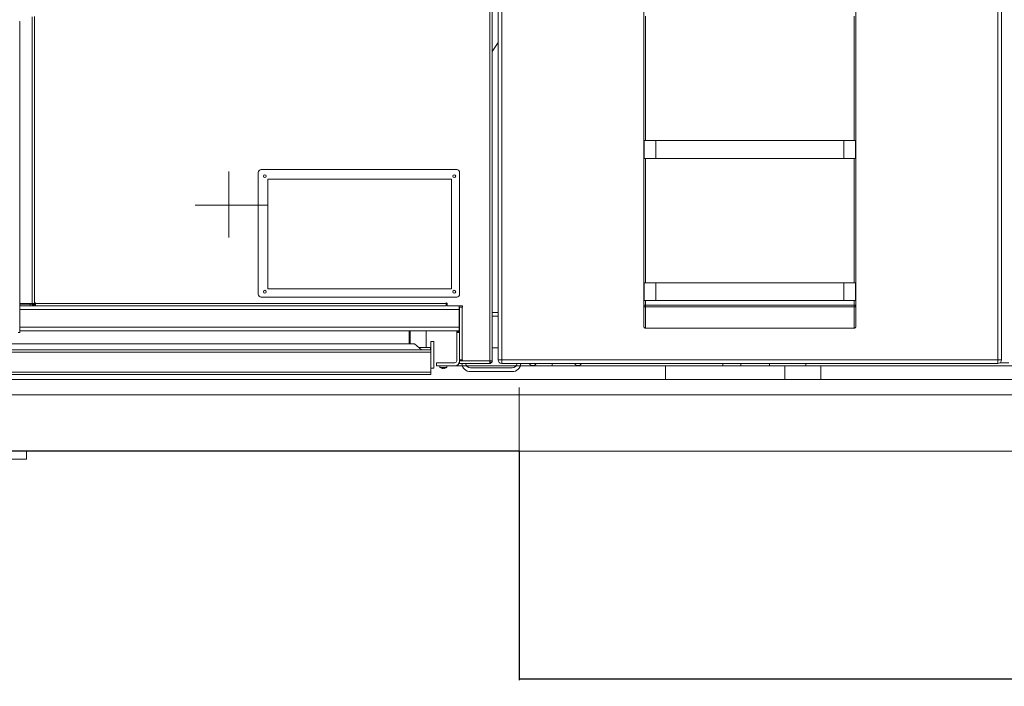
# Model space of a CAD drawing. Extents: x 0 to 59450, y 0 to 42050.
# Tile 210 of 256: x 35107 to 36769, y 29546 to 30672. Entities that reach past the tile are written whole.
import ezdxf

# ---------------------------------------------------------------- set-up
doc = ezdxf.new("R2010")
doc.units = 0
doc.header["$LTSCALE"] = 20
doc.header["$MEASUREMENT"] = 0
doc.layers.get('0').update_dxf_attribs({"linetype": 'CONTINUOUS'})
doc.layers.get('Defpoints').update_dxf_attribs({"linetype": 'CONTINUOUS'})
doc.dimstyles.new('DXF001', dxfattribs={"dimtxt": 3.1, "dimasz": 2, "dimexe": 2, "dimexo": 0.8, "dimgap": 0.09, "dimtad": 1, "dimdsep": 46, "dimtxsty": 'STANDARD', "dimcen": 0.09, "dimazin": 2, "dimtfac": 0.645161, "dimtdec": 4, "dimtmove": 0, "dimatfit": 3, "dimfxl": 1, "dimtvp": 0.66129, "dimtolj": 1, "dimtzin": 0, "dimarcsym": 0})

# ---------------------------------------------------------------- blocks, each defined once
blk = doc.blocks.new('_OPEN')
at = {"color": 0, "linetype": 'ByBlock', "lineweight": -2}
for p, q in [((-1, 0.166667), (0, 0)), ((0, 0), (-1, -0.166667)), ((0, 0), (-1, 0))]:
    blk.add_line(p, q, dxfattribs=at)
blk = doc.blocks.new('*D33')
at = {"color": 0, "linetype": 'Continuous', "lineweight": -2}
for p, q in [((37585.2, 30640.4), (37585.2, 29556.8)), ((35950.2, 29942.7), (35950.2, 29556.8)), ((35952.2, 29558.8), (37583.2, 29558.8))]:
    blk.add_line(p, q, dxfattribs=at)
at = {"layer": 'Defpoints', "color": 0, "linetype": 'Continuous'}
for p in [(37585.2, 30641.2), (35950.2, 29943.5), (37585.2, 29558.8)]:
    blk.add_point(p, dxfattribs=at)
at = {"color": 0, "linetype": 'Continuous', "lineweight": -2, "xscale": 2, "yscale": 2, "zscale": 2, "rotation": 180}
blk.add_blockref('_OPEN', (35950.2, 29558.8), dxfattribs=at)
at = {"color": 0, "linetype": 'Continuous', "lineweight": -2, "xscale": 2, "yscale": 2, "zscale": 2}
blk.add_blockref('_OPEN', (37585.2, 29558.8), dxfattribs=at)
at = {"color": 0, "linetype": 'Continuous', "lineweight": 13, "insert": (36942.2, 29598.9), "char_height": 80, "attachment_point": 5}
blk.add_mtext('\\A1;\\A1;1635', dxfattribs=at)
blk = doc.blocks.new('*D34')
at = {"color": 0, "linetype": 'Continuous', "lineweight": -2}
for p, q in [((37703.9, 31923.5), (32998.9, 31923.5)), ((33000.9, 29945.5), (33000.9, 31921.5)), ((35949.4, 29943.5), (32998.9, 29943.5))]:
    blk.add_line(p, q, dxfattribs=at)
at = {"layer": 'Defpoints', "color": 0, "linetype": 'Continuous'}
for p in [(33000.9, 31923.5), (37704.7, 31923.5), (35950.2, 29943.5)]:
    blk.add_point(p, dxfattribs=at)
at = {"color": 0, "linetype": 'Continuous', "lineweight": -2, "xscale": 2, "yscale": 2, "zscale": 2}
for p, rotation in [((33000.9, 31923.5), 90), ((33000.9, 29943.5), 270)]:
    blk.add_blockref('_OPEN', p, dxfattribs=dict(at, rotation=rotation))
at = {"color": 0, "linetype": 'Continuous', "lineweight": 13, "insert": (32960.8, 31107.4), "char_height": 80, "attachment_point": 5, "rotation": 90}
blk.add_mtext('\\A1;\\A1;1980', dxfattribs=at)

msp = doc.modelspace()

# ---------------------------------------------------------------- linework, layer by layer
at = {"color": 3, "linetype": 'Continuous', "lineweight": 13}
for p, q in [((35900.741, 30926.975), (35900.741, 30095.504)), ((35904.741, 30095.504), (35904.741, 30927.578)), ((36758.741, 30097.453), (36758.741, 30941.453)), ((36764.741, 30941.453), (36764.741, 30097.453)), ((35914.741, 30097.453), (35914.741, 30874.968)), ((35920.741, 30874.968), (35920.741, 30097.453)), ((36160.741, 30153.824), (36160.741, 30864.453)), ((36518.741, 30864.453), (36518.741, 30153.824)), ((35131.741, 30192.504), (35131.741, 30677.112)), ((36163.741, 30677.453), (36163.741, 30467.453)), ((36515.741, 30467.453), (36515.741, 30677.453)), ((35107.24, 30668.724), (35106.362, 30668.724)), ((35107.24, 30143.504), (35107.24, 30668.724)), ((35127.741, 30190.504), (35127.741, 30676.462)), ((35904.741, 30617.901), (35914.741, 30633.299)), ((36161.241, 30467.453), (36181.241, 30467.453)), ((36161.241, 30437.453), (36161.241, 30467.453)), ((36181.241, 30467.453), (36498.241, 30467.453)), ((36181.241, 30437.453), (36181.241, 30467.453)), ((36498.241, 30467.453), (36518.241, 30467.453)), ((36498.241, 30437.453), (36498.241, 30467.453)), ((36518.241, 30437.453), (36518.241, 30467.453)), ((36181.241, 30437.453), (36161.241, 30437.453)), ((36163.741, 30437.453), (36163.741, 30227.453)), ((36498.241, 30437.453), (36181.241, 30437.453)), ((36518.241, 30437.453), (36498.241, 30437.453)), ((36515.741, 30227.453), (36515.741, 30437.453)), ((35460.24, 30415.334), (35460.24, 30303.831)), ((35509.741, 30413.504), (35509.741, 30208.504)), ((35844.741, 30418.504), (35514.741, 30418.504)), ((35849.741, 30208.504), (35849.741, 30413.504)), ((35525.741, 30402.504), (35525.741, 30217.504)), ((35835.741, 30402.504), (35525.741, 30402.504)), ((35835.741, 30217.504), (35835.741, 30402.504)), ((35403.198, 30358.504), (35525.741, 30358.504)), ((35525.741, 30217.504), (35835.741, 30217.504)), ((36161.241, 30227.453), (36181.241, 30227.453)), ((36161.241, 30197.453), (36161.241, 30227.453)), ((36181.241, 30227.453), (36498.241, 30227.453)), ((36181.241, 30197.453), (36181.241, 30227.453)), ((36498.241, 30227.453), (36518.241, 30227.453)), ((36498.241, 30197.453), (36498.241, 30227.453)), ((36518.241, 30197.453), (36518.241, 30227.453)), ((35514.741, 30203.504), (35844.741, 30203.504)), ((36181.241, 30197.453), (36161.241, 30197.453)), ((36163.741, 30197.453), (36163.741, 30189.618)), ((36498.241, 30197.453), (36181.241, 30197.453)), ((36518.241, 30197.453), (36498.241, 30197.453)), ((36515.741, 30189.618), (36515.741, 30197.453)), ((35107.24, 30192.504), (35133.741, 30192.504)), ((35107.24, 30191.504), (35133.741, 30191.504)), ((35133.741, 30188.504), (35107.24, 30188.504)), ((35107.24, 30182.504), (35135.646, 30182.504)), ((35124.741, 30191.505), (35124.741, 30188.504)), ((35127.741, 30190.504), (35131.741, 30190.504)), ((35131.741, 30190.504), (35131.741, 30192.504)), ((35133.741, 30192.504), (35133.741, 30188.504)), ((35826.741, 30192.504), (35133.741, 30192.504)), ((35133.741, 30188.504), (35826.741, 30188.504)), ((35135.646, 30182.504), (35804.941, 30182.504)), ((35848.941, 30182.504), (35804.941, 30182.504)), ((35826.741, 30188.504), (35826.741, 30192.504)), ((35828.741, 30192.504), (35828.741, 30188.504)), ((35853.741, 30188.504), (35828.741, 30188.504)), ((35848.941, 30187.7), (35848.941, 30188.504)), ((35848.941, 30187.7), (35848.941, 30185.504)), ((35848.941, 30185.504), (35848.941, 30182.504)), ((35848.941, 30182.504), (35848.941, 30152.504)), ((35849.741, 30180.504), (35848.941, 30180.504)), ((35853.741, 30186.504), (35849.741, 30186.504)), ((35849.741, 30186.504), (35849.741, 30143.504)), ((35853.741, 30097.504), (35853.741, 30186.504)), ((36160.741, 30189.618), (36163.741, 30189.618)), ((36163.741, 30186.663), (36163.598, 30186.666)), ((36163.741, 30189.618), (36515.741, 30189.618)), ((36163.741, 30189.618), (36163.741, 30186.663)), ((36163.741, 30150.777), (36163.741, 30186.663)), ((36163.741, 30186.663), (36515.741, 30186.663)), ((36515.741, 30186.663), (36515.741, 30189.618)), ((36515.741, 30189.618), (36518.741, 30189.618)), ((36515.741, 30186.663), (36515.741, 30150.777)), ((36518.742, 30189.619), (36518.738, 30189.478)), ((35914.741, 30177.504), (35904.741, 30177.504)), ((35904.741, 30171.204), (35914.741, 30171.204)), ((35107.24, 30152.504), (35135.646, 30152.504)), ((35107.24, 30146.504), (35135.646, 30146.504)), ((35135.646, 30152.504), (35848.941, 30152.504)), ((35826.941, 30146.504), (35135.646, 30146.504)), ((35764.535, 30146.504), (35764.535, 30124.504)), ((35766.241, 30124.503), (35766.241, 30146.504)), ((35793.241, 30146.504), (35793.241, 30118.004)), ((35848.941, 30146.504), (35826.941, 30146.504)), ((35844.741, 30146.504), (35844.741, 30145.004)), ((35844.741, 30143.504), (35844.741, 30145.004)), ((35844.741, 30145.004), (35849.741, 30145.004)), ((35848.941, 30152.504), (35848.941, 30149.504)), ((35848.941, 30149.504), (35848.941, 30146.504)), ((36163.741, 30150.778), (36163.672, 30150.779)), ((36515.741, 30150.777), (36163.741, 30150.777)), ((36518.742, 30153.823), (36518.741, 30153.754)), ((35104.24, 30143.504), (35107.24, 30143.504)), ((35806.241, 30128.504), (35801.241, 30128.504)), ((35801.241, 30128.504), (35801.241, 30123.504)), ((35806.241, 30123.504), (35806.241, 30128.504)), ((35844.741, 30143.504), (35844.741, 30095.504)), ((35844.741, 30143.504), (35849.741, 30143.504)), ((35849.741, 30143.504), (35849.741, 30095.504)), ((35801.241, 30114.504), (34220.241, 30114.504)), ((35773.323, 30124.504), (34242.158, 30124.504)), ((35773.323, 30124.504), (35785.241, 30114.504)), ((35777.688, 30120.856), (35777.687, 30120.854)), ((35777.7, 30120.899), (35777.7, 30120.898)), ((35800.241, 30118.004), (35781.069, 30118.004)), ((35800.241, 30118.004), (35800.241, 30114.504)), ((35801.241, 30123.504), (35801.241, 30088.504)), ((35806.241, 30088.504), (35806.241, 30123.504)), ((35904.739, 30117.504), (35914.741, 30117.504)), ((34220.241, 30110.504), (35801.241, 30110.504)), ((35849.741, 30097.504), (35853.741, 30097.504)), ((35849.741, 30095.504), (35849.741, 30091.504)), ((35853.741, 30095.504), (35849.741, 30095.504)), ((35900.741, 30095.504), (35853.741, 30095.504)), ((35900.741, 30095.504), (35904.741, 30095.504)), ((35900.741, 30091.504), (35900.741, 30095.504)), ((35904.741, 30093.504), (35904.741, 30095.504)), ((35914.741, 30097.453), (35920.741, 30097.453)), ((35920.741, 30097.453), (36758.741, 30097.453)), ((35920.741, 30097.453), (35920.741, 30091.453)), ((36758.741, 30097.453), (36764.741, 30097.453)), ((36758.741, 30091.453), (36758.741, 30097.453)), ((35801.241, 30076.504), (35801.241, 30088.504)), ((35801.241, 30083.504), (35806.241, 30083.504)), ((35806.241, 30083.504), (35806.241, 30088.504)), ((35810.741, 30087.504), (35810.741, 30092.504)), ((35841.741, 30092.504), (35810.741, 30092.504)), ((35841.741, 30087.504), (35810.741, 30087.504)), ((35816.241, 30087.504), (35816.516, 30084.356)), ((35816.516, 30084.357), (35827.965, 30084.357)), ((35819.065, 30083.354), (35819.055, 30083.334)), ((35821.531, 30082.946), (35821.531, 30083.354)), ((35822.951, 30083.354), (35822.903, 30083.352)), ((35822.951, 30082.946), (35822.951, 30083.354)), ((35825.426, 30083.334), (35825.416, 30083.354)), ((35825.426, 30083.334), (35825.416, 30083.354)), ((35828.241, 30087.504), (35827.965, 30084.356)), ((35841.741, 30087.504), (35854.098, 30087.504)), ((35849.741, 30091.504), (35900.741, 30091.504)), ((35854.098, 30087.504), (35854.195, 30087.504)), ((35854.195, 30087.504), (35952.287, 30087.504)), ((35938.241, 30083.804), (35868.241, 30083.804)), ((35902.741, 30093.504), (35900.741, 30093.504)), ((35902.741, 30093.504), (35904.741, 30093.504)), ((36758.741, 30091.453), (35920.741, 30091.453)), ((35952.287, 30087.504), (35952.383, 30087.504)), ((35952.383, 30087.504), (36197.198, 30087.504)), ((35967.266, 30091.453), (35967.342, 30091.311)), ((35970.741, 30088.104), (35973.241, 30088.104)), ((35973.241, 30088.104), (35975.741, 30088.104)), ((35975.742, 30088.104), (35975.887, 30088.174)), ((36005.741, 30091.453), (36005.741, 30087.504)), ((36043.777, 30091.454), (36043.852, 30091.312)), ((36047.241, 30088.104), (36049.742, 30088.104)), ((36049.742, 30088.104), (36052.241, 30088.104)), ((36052.24, 30088.104), (36052.385, 30088.174)), ((36197.198, 30087.504), (36398.732, 30087.504)), ((36197.198, 30087.504), (36197.198, 30064.504)), ((36294.436, 30087.504), (36294.436, 30091.453)), ((36324.501, 30091.453), (36324.501, 30087.504)), ((36372.79, 30091.453), (36372.79, 30087.504)), ((36398.732, 30087.504), (36459.429, 30087.504)), ((36398.732, 30087.504), (36398.732, 30064.504)), ((36434.436, 30091.453), (36434.436, 30087.504)), ((36459.429, 30087.504), (36824.587, 30087.504)), ((36459.429, 30064.504), (36459.429, 30087.504)), ((36776.922, 30092.504), (36762.132, 30092.504)), ((34220.241, 30076.504), (35801.241, 30076.504)), ((34220.241, 30072.504), (35801.241, 30072.504)), ((35385.241, 30064.504), (35071.352, 30064.504)), ((35481.538, 30064.504), (35385.241, 30064.504)), ((35510.275, 30064.504), (35481.538, 30064.504)), ((36197.198, 30064.504), (35510.275, 30064.504)), ((35801.241, 30072.504), (35801.241, 30076.504)), ((35868.241, 30077.504), (35938.241, 30077.504)), ((36228.057, 30064.504), (36197.198, 30064.504)), ((36354.761, 30064.504), (36228.057, 30064.504)), ((36398.732, 30064.504), (36354.761, 30064.504)), ((36459.429, 30064.504), (36398.732, 30064.504)), ((36824.587, 30064.504), (36459.429, 30064.504)), ((35950.24, 30050.504), (35950.24, 29908.503)), ((35950.241, 30038.504), (35051.808, 30038.504)), ((35950.24, 29908.503), (35950.24, 30038.504)), ((36971.741, 30038.504), (35950.241, 30038.504)), ((35950.241, 29943.504), (34928.741, 29943.504)), ((35108.716, 29930.004), (35087.943, 29930.004)), ((35118.514, 29930.004), (35108.716, 29930.004)), ((35118.514, 29930.004), (35118.514, 29943.503)), ((36971.741, 29943.504), (35950.241, 29943.504))]:
    msp.add_line(p, q, dxfattribs=at)
for centre, radius, start, end in [((35514.741, 30413.504), 5, 90, 180), ((35844.741, 30413.504), 5, 0, 90), ((35520.741, 30407.504), 2.4, 0, 270), ((35520.741, 30407.504), 2.4, 270, 360), ((35840.741, 30407.504), 2.4, 0, 270), ((35840.741, 30407.504), 2.4, 270, 360), ((35520.741, 30212.504), 2.4, 0, 270), ((35520.741, 30212.504), 2.4, 270, 360), ((35840.741, 30212.504), 2.4, 0, 270), ((35840.741, 30212.504), 2.4, 270, 360), ((35514.741, 30208.504), 5, 180, 270), ((35844.741, 30208.504), 5, 270, 360), ((35132.741, 30192.504), 1, 0, 180), ((35827.741, 30192.504), 1, 0, 180), ((35841.741, 30180.504), 8, 0, 25.841933), ((35853.741, 30187.504), 1, 270, 450), ((36166.523, 30189.929), 5.791, 183.069552, 186.294204), ((36163.055, 30189.448), 2.293, 183.845922, 190.132808), ((36163.324, 30189.489), 2.565, 189.967453, 193.722081), ((36166.787, 30190.68), 6.221, 196.822104, 198.072273), ((36163.737, 30189.676), 3.01, 197.915639, 200.782948), ((36163.313, 30189.457), 2.537, 199.552905, 203.19122), ((36163.638, 30189.602), 2.892, 203.281867, 206.443937), ((36163.819, 30189.711), 3.103, 206.756992, 209.693208), ((36163.693, 30189.641), 2.959, 209.732887, 212.853191), ((36163.663, 30189.61), 2.917, 212.658178, 215.85475), ((36163.701, 30189.646), 2.969, 215.987533, 219.141098), ((36163.728, 30189.663), 3, 219.081073, 222.212486), ((36163.722, 30189.665), 2.997, 222.319775, 225.460692), ((36163.729, 30189.667), 3.004, 225.377145, 228.515006), ((36163.736, 30189.685), 3.022, 228.649308, 231.766328), ((36163.744, 30189.691), 3.031, 231.705986, 234.805791), ((36163.748, 30189.707), 3.047, 234.919241, 237.992354), ((36163.752, 30189.711), 3.052, 237.981434, 241.033874), ((36163.754, 30189.725), 3.066, 241.117151, 244.133074), ((36163.757, 30189.731), 3.072, 244.133294, 247.120896), ((36163.758, 30189.751), 3.091, 247.259995, 250.197816), ((36163.758, 30189.745), 3.085, 250.143543, 253.055883), ((36163.751, 30189.747), 3.086, 253.206675, 256.081856), ((36163.756, 30189.765), 3.104, 256.0736, 258.893198), ((36163.764, 30189.85), 3.189, 259.047931, 261.752055), ((36163.751, 30189.751), 3.089, 261.718837, 264.463368), ((36163.73, 30189.543), 2.88, 264.488908, 267.3792), ((36515.425, 30192.705), 6.05, 272.99457, 276.127026), ((36515.914, 30189.074), 2.391, 273.762933, 279.879799), ((36515.876, 30189.346), 2.665, 279.683016, 283.345867), ((36514.675, 30192.939), 6.447, 286.360391, 287.581371), ((36515.689, 30189.766), 3.115, 287.425105, 290.229166), ((36515.915, 30189.315), 2.615, 289.011353, 292.578543), ((36515.773, 30189.642), 2.972, 292.689592, 295.798307), ((36515.671, 30189.818), 3.174, 296.076659, 298.971114), ((36515.746, 30189.676), 3.014, 299.021792, 302.106258), ((36515.784, 30189.635), 2.959, 301.901205, 305.071133), ((36515.759, 30189.663), 2.997, 305.154638, 308.291799), ((36515.751, 30189.677), 3.012, 308.251757, 311.377246), ((36515.759, 30189.662), 2.996, 311.455935, 314.60099), ((36515.766, 30189.658), 2.988, 314.557675, 317.710192), ((36515.761, 30189.659), 2.992, 317.756, 320.897433), ((36515.766, 30189.655), 2.986, 320.896501, 324.030488), ((36515.761, 30189.652), 2.988, 324.12599, 327.241986), ((36515.769, 30189.651), 2.981, 327.180033, 330.283837), ((36515.765, 30189.647), 2.983, 330.392441, 333.466797), ((36515.77, 30189.644), 2.976, 333.47641, 336.5291), ((36515.758, 30189.643), 2.987, 336.626805, 339.634652), ((36515.772, 30189.64), 2.973, 339.603772, 342.59091), ((36515.776, 30189.633), 2.967, 342.696344, 345.649645), ((36515.765, 30189.635), 2.978, 345.666673, 348.566379), ((36515.69, 30189.642), 3.053, 348.70778, 351.491103), ((36515.784, 30189.628), 2.958, 351.500652, 354.327242), ((36515.988, 30189.609), 2.754, 354.302891, 357.280522), ((36167.175, 30153.982), 6.437, 181.421142, 182.799133), ((36163.137, 30153.739), 2.392, 181.693119, 184.521189), ((36163.42, 30153.753), 2.675, 184.354681, 185.993498), ((36169.389, 30154.629), 8.706, 187.621201, 188.013124), ((36163.987, 30153.857), 3.25, 187.8222, 188.980621), ((36163.369, 30153.735), 2.62, 188.455524, 189.984023), ((36163.797, 30153.816), 3.056, 190.077387, 191.357771), ((36164.054, 30153.873), 3.319, 191.449411, 192.609046), ((36163.852, 30153.83), 3.113, 192.653278, 193.895804), ((36163.777, 30153.811), 3.035, 193.888713, 195.168072), ((36163.83, 30153.82), 3.089, 195.073773, 196.328209), ((36163.85, 30153.831), 3.111, 196.418141, 197.662626), ((36163.827, 30153.824), 3.087, 197.674177, 198.927356), ((36163.821, 30153.821), 3.08, 198.905401, 200.162755), ((36163.819, 30153.822), 3.078, 200.195984, 201.452505), ((36163.819, 30153.822), 3.079, 201.45628, 202.713507), ((36163.815, 30153.816), 3.073, 202.635269, 203.895468), ((36163.808, 30153.822), 3.069, 204.037778, 205.299287), ((36163.813, 30153.819), 3.072, 205.21457, 206.476586), ((36163.814, 30153.818), 3.072, 206.464987, 207.726118), ((36163.821, 30153.824), 3.082, 207.751177, 209.010731), ((36163.823, 30153.824), 3.084, 208.999995, 210.259033), ((36163.82, 30153.829), 3.083, 210.362866, 211.622639), ((36163.821, 30153.824), 3.081, 211.536103, 212.797103), ((36163.816, 30153.823), 3.077, 212.824157, 214.087496), ((36163.808, 30153.822), 3.069, 214.158242, 215.424404), ((36163.803, 30153.815), 3.061, 215.373568, 216.643938), ((36163.799, 30153.808), 3.054, 216.586799, 217.861384), ((36163.781, 30153.801), 3.035, 217.95384, 219.233819), ((36163.777, 30153.792), 3.027, 219.162414, 220.448728), ((36163.756, 30153.78), 3.003, 220.530369, 221.825604), ((36163.75, 30153.772), 2.993, 221.782909, 223.082431), ((36163.751, 30153.769), 2.992, 223.037068, 224.337335), ((36163.755, 30153.774), 2.998, 224.351281, 225.648719), ((36163.762, 30153.791), 3.015, 225.786932, 227.077261), ((36163.774, 30153.793), 3.025, 226.924522, 228.210138), ((36163.773, 30153.803), 3.032, 228.363751, 229.645786), ((36163.784, 30153.809), 3.043, 229.554704, 230.834154), ((36163.781, 30153.811), 3.043, 230.886348, 232.163429), ((36163.783, 30153.816), 3.048, 232.205172, 233.481067), ((36163.784, 30153.813), 3.046, 233.421905, 234.697292), ((36163.785, 30153.813), 3.047, 234.688318, 235.964101), ((36163.777, 30153.814), 3.043, 236.093294, 237.370174), ((36163.778, 30153.804), 3.035, 237.265496, 238.544464), ((36163.773, 30153.798), 3.028, 238.554633, 239.836888), ((36163.766, 30153.79), 3.017, 239.875252, 241.160149), ((36163.765, 30153.789), 3.016, 241.164702, 242.451489), ((36163.762, 30153.781), 3.007, 242.449761, 243.738053), ((36163.759, 30153.78), 3.006, 243.775473, 245.06472), ((36163.761, 30153.776), 3.002, 244.987883, 246.278473), ((36163.755, 30153.771), 2.995, 246.355565, 247.648078), ((36163.754, 30153.763), 2.988, 247.614425, 248.908854), ((36163.753, 30153.76), 2.985, 248.904742, 250.20155), ((36163.753, 30153.759), 2.984, 250.192321, 251.491401), ((36163.744, 30153.749), 2.971, 251.584924, 252.886938), ((36163.75, 30153.75), 2.974, 252.786218, 254.090871), ((36163.743, 30153.737), 2.959, 254.157792, 255.465857), ((36163.741, 30153.735), 2.957, 255.493088, 256.804074), ((36163.744, 30153.729), 2.952, 256.722061, 258.036831), ((36163.739, 30153.725), 2.947, 258.113949, 259.431924), ((36163.739, 30153.721), 2.943, 259.41883, 260.741144), ((36163.74, 30153.712), 2.934, 260.693829, 262.01923), ((36163.737, 30153.712), 2.934, 262.074703, 263.403721), ((36163.734, 30153.703), 2.925, 263.430073, 264.763419), ((36163.736, 30153.696), 2.918, 264.711896, 266.053323), ((36163.736, 30153.698), 2.92, 266.056929, 267.39731), ((36163.733, 30153.727), 2.949, 267.492933, 268.822644), ((36515.596, 30156.832), 6.056, 271.374129, 272.840702), ((36515.829, 30153.033), 2.25, 271.696392, 274.706295), ((36515.815, 30153.309), 2.526, 274.529743, 276.265754), ((36514.936, 30159.101), 8.383, 277.913153, 278.319813), ((36515.702, 30153.861), 3.087, 278.322103, 279.541539), ((36515.832, 30153.279), 2.492, 278.819393, 280.428271), ((36515.753, 30153.696), 2.916, 280.47451, 281.816259), ((36515.682, 30153.948), 3.178, 282.126988, 283.337832), ((36515.732, 30153.762), 2.985, 283.244551, 284.539605), ((36515.752, 30153.697), 2.917, 284.478506, 285.809224), ((36515.729, 30153.758), 2.982, 285.91103, 287.211882), ((36515.727, 30153.781), 3.005, 287.120436, 288.407702), ((36515.724, 30153.768), 2.994, 288.539494, 289.832454), ((36515.726, 30153.766), 2.991, 289.799684, 291.094023), ((36515.724, 30153.777), 3.002, 291.061874, 292.352058), ((36515.722, 30153.776), 3.002, 292.387336, 293.67537), ((36515.717, 30153.781), 3.008, 293.72286, 295.010783), ((36515.72, 30153.786), 3.011, 294.936495, 296.223311), ((36515.716, 30153.788), 3.015, 296.263654, 297.548533), ((36515.711, 30153.798), 3.027, 297.550792, 298.833018), ((36515.708, 30153.802), 3.031, 298.842814, 300.121785), ((36515.701, 30153.809), 3.041, 300.165791, 301.442688), ((36515.699, 30153.811), 3.043, 301.457123, 302.732917), ((36515.702, 30153.816), 3.047, 302.630568, 303.905964), ((36515.696, 30153.813), 3.047, 304.035837, 305.311744), ((36515.699, 30153.809), 3.042, 305.301854, 306.57895), ((36515.703, 30153.809), 3.04, 306.517148, 307.796613), ((36515.707, 30153.801), 3.031, 307.834086, 309.116137), ((36515.707, 30153.798), 3.028, 309.162755, 310.448387), ((36515.721, 30153.789), 3.012, 310.350058, 311.640405), ((36515.725, 30153.773), 2.998, 311.783941, 313.081399), ((36515.735, 30153.775), 2.992, 312.917761, 314.218047), ((36515.73, 30153.77), 2.993, 314.350231, 315.649769), ((36515.722, 30153.777), 3.004, 315.665175, 316.960422), ((36515.708, 30153.792), 3.024, 316.924169, 318.210491), ((36515.698, 30153.804), 3.039, 318.182022, 319.462006), ((36515.683, 30153.81), 3.055, 319.557136, 320.831722), ((36515.682, 30153.815), 3.058, 320.770987, 322.041354), ((36515.666, 30153.821), 3.075, 322.142832, 323.408986), ((36515.664, 30153.825), 3.078, 323.359582, 324.622912), ((36515.663, 30153.829), 3.082, 324.578179, 325.839174), ((36515.657, 30153.828), 3.086, 325.914296, 327.174052), ((36515.656, 30153.826), 3.086, 327.203899, 328.462895), ((36515.661, 30153.824), 3.081, 328.45, 329.709541), ((36515.662, 30153.826), 3.081, 329.666436, 330.927644), ((36515.665, 30153.821), 3.076, 330.988087, 332.250005), ((36515.667, 30153.819), 3.073, 332.273974, 333.534921), ((36515.662, 30153.822), 3.078, 333.524653, 334.784191), ((36515.662, 30153.826), 3.081, 334.703111, 335.959824), ((36515.653, 30153.822), 3.087, 336.107281, 337.361982), ((36515.652, 30153.826), 3.09, 337.288684, 338.541529), ((36515.651, 30153.827), 3.091, 338.550086, 339.801424), ((36515.643, 30153.827), 3.099, 339.841033, 341.090812), ((36515.643, 30153.828), 3.098, 341.074962, 342.323504), ((36515.634, 30153.829), 3.108, 342.360687, 343.608177), ((36515.637, 30153.83), 3.105, 343.571104, 344.817709), ((36515.63, 30153.831), 3.112, 344.827358, 346.073377), ((36515.631, 30153.828), 3.11, 346.122186, 347.367656), ((36515.628, 30153.83), 3.114, 347.353518, 348.598862), ((36515.622, 30153.832), 3.12, 348.581271, 349.826415), ((36515.621, 30153.83), 3.12, 349.873238, 351.118799), ((36515.623, 30153.832), 3.119, 351.06787, 352.313454), ((36515.614, 30153.826), 3.127, 352.450572, 353.696555), ((36515.615, 30153.833), 3.127, 353.55709, 354.803901), ((36515.619, 30153.827), 3.122, 354.911858, 356.161687), ((36515.615, 30153.831), 3.126, 356.093362, 357.341667), ((36515.587, 30153.831), 3.155, 357.366868, 358.608144), ((35774.857, 30121.789), 2.981, 341.522499, 341.607603), ((35776.635, 30121.179), 1.101, 342.558711, 342.733239), ((35776.501, 30121.192), 1.233, 344.003852, 344.105357), ((35776.541, 30121.16), 1.187, 345.209006, 345.303868), ((35776.253, 30121.335), 1.513, 341.529118, 341.600984), ((35776.258, 30121.339), 1.509, 341.529022, 341.601081), ((35776.392, 30121.292), 1.367, 341.525276, 341.604826), ((35776.394, 30121.298), 1.367, 341.52528, 341.604824), ((35776.28, 30121.235), 1.458, 345.217824, 345.295051), ((35776.358, 30121.314), 1.406, 341.526382, 341.60372), ((35776.295, 30121.235), 1.444, 345.217449, 345.295426), ((35776.367, 30121.239), 1.375, 344.43697, 344.514808), ((35776.37, 30121.316), 1.395, 341.526074, 341.604029), ((35776.298, 30121.24), 1.442, 345.2174, 345.295475), ((35776.299, 30121.246), 1.443, 345.217436, 345.295438), ((35776.371, 30121.244), 1.373, 344.436919, 344.514859), ((35776.374, 30121.249), 1.371, 344.436854, 344.514923), ((35776.374, 30121.321), 1.393, 341.526021, 341.604082), ((35776.303, 30121.253), 1.441, 345.217373, 345.295501), ((35776.376, 30121.251), 1.37, 344.436836, 344.514941), ((35776.379, 30121.329), 1.39, 341.525946, 341.604155), ((35776.378, 30121.254), 1.369, 344.436801, 344.514977), ((35776.307, 30121.259), 1.439, 345.217332, 345.295543), ((35776.38, 30121.257), 1.368, 344.43677, 344.515008), ((35776.386, 30121.262), 1.363, 344.436628, 344.51515), ((35776.382, 30121.261), 1.367, 344.436731, 344.515047), ((35841.741, 30095.504), 3, 270, 360), ((35841.741, 30095.504), 8, 270, 360), ((35853.741, 30096.504), 1, 270, 450), ((35920.741, 30097.453), 6, 180, 270), ((36758.741, 30097.453), 6, 270, 360), ((35822.241, 30094.904), 12, 241.50643, 254.60648), ((35822.241, 30094.904), 11.979, 254.62623, 266.60206), ((35822.873, 30109.949), 26.629, 267.109916, 267.34106), ((35822.139, 30093.277), 9.941, 267.107216, 267.57977), ((35822.205, 30094.442), 11.107, 267.494647, 267.769303), ((35822.905, 30118.818), 35.493, 268.172266, 268.239292), ((35822.249, 30096.84), 13.505, 268.155546, 268.35037), ((35822.197, 30094.237), 10.902, 268.228427, 268.485012), ((35822.252, 30096.059), 12.724, 268.45426, 268.669568), ((35822.244, 30097.139), 13.804, 268.805424, 269.000538), ((35822.247, 30096.307), 12.972, 268.926557, 269.135504), ((35822.234, 30095.991), 12.656, 269.168777, 269.383828), ((35822.258, 30096.219), 12.885, 269.29024, 269.501033), ((35822.224, 30096.303), 12.968, 269.653241, 269.862231), ((35822.244, 30096.25), 12.916, 269.773986, 269.98426), ((35822.237, 30096.218), 12.883, 270.015476, 270.226278), ((35822.257, 30096.241), 12.906, 270.136538, 270.346968), ((35822.223, 30096.25), 12.916, 270.499221, 270.709506), ((35822.243, 30096.244), 12.909, 270.620028, 270.830421), ((35822.236, 30096.242), 12.907, 270.861706, 271.072145), ((35822.256, 30096.245), 12.91, 270.982561, 271.192967), ((35822.222, 30096.219), 12.885, 271.348083, 271.558479), ((35822.242, 30096.248), 12.913, 271.46581, 271.676209), ((35822.235, 30096.221), 12.887, 271.711178, 271.921586), ((35822.255, 30096.25), 12.915, 271.828097, 272.038504), ((35822.22, 30096.225), 12.891, 272.195086, 272.405484), ((35822.24, 30096.229), 12.894, 272.316031, 272.526394), ((35822.233, 30096.229), 12.894, 272.557799, 272.768202), ((35822.254, 30096.226), 12.891, 272.678618, 272.889102), ((35822.241, 30094.904), 11.979, 273.39794, 285.37377), ((35822.241, 30094.904), 12, 285.37683, 298.49357), ((35868.241, 30092.504), 15, 183.85976, 270), ((35868.241, 30092.504), 8.7, 186.60031, 270), ((35900.741, 30095.504), 4, 270, 282.75007), ((35900.741, 30095.504), 4, 282.75007, 330), ((35938.241, 30092.504), 15, 270, 355.98366), ((35938.241, 30092.504), 8.7, 270, 353.06401), ((35973.901, 30094.872), 7.463, 208.495708, 209.737368), ((35973.978, 30094.916), 7.553, 209.742683, 210.973548), ((35974.015, 30094.942), 7.598, 210.996135, 212.223482), ((35973.982, 30094.924), 7.559, 212.243763, 213.479977), ((35973.976, 30094.917), 7.55, 213.458634, 214.699172), ((35973.979, 30094.927), 7.559, 214.745651, 215.988466), ((35973.98, 30094.922), 7.557, 215.954482, 217.198815), ((35973.972, 30094.927), 7.554, 217.263436, 218.510975), ((35973.974, 30094.919), 7.551, 218.459057, 219.708404), ((35973.969, 30094.926), 7.551, 219.775804, 221.027381), ((35973.972, 30094.922), 7.55, 220.984255, 222.236696), ((35973.965, 30094.924), 7.547, 222.286777, 223.540066), ((35973.967, 30094.922), 7.546, 223.514567, 224.769385), ((35973.948, 30094.911), 7.526, 224.812668, 226.070297), ((35973.965, 30094.922), 7.545, 226.039956, 227.294815), ((35973.988, 30094.953), 7.584, 227.321976, 228.569478), ((35973.948, 30094.908), 7.524, 228.570475, 229.828005), ((35973.863, 30094.808), 7.393, 229.833463, 231.11459), ((35973.974, 30094.941), 7.566, 231.092821, 232.338365), ((35974.262, 30095.313), 8.036, 232.330283, 233.494962), ((35973.88, 30094.829), 7.42, 233.645806, 234.925013), ((35973.287, 30093.993), 6.395, 234.969732, 236.484517), ((35974.152, 30095.17), 7.854, 235.961329, 237.119142), ((35980.591, 30105.053), 19.649, 236.998017, 237.416348), ((35973.371, 30094.071), 6.51, 238.902206, 240.512796), ((35973.044, 30093.469), 5.825, 240.401534, 243.160242), ((35977.644, 30101.913), 15.439, 242.07671, 243.437055), ((35972.565, 30094.849), 7.456, 296.452286, 297.693279), ((35972.524, 30094.934), 7.55, 297.673866, 298.903699), ((35972.506, 30094.971), 7.591, 298.88681, 300.113024), ((35972.516, 30094.939), 7.559, 300.165225, 301.400497), ((35972.521, 30094.932), 7.55, 301.396704, 302.636371), ((35972.519, 30094.934), 7.553, 302.642001, 303.884003), ((35972.517, 30094.939), 7.558, 303.872356, 305.115908), ((35972.516, 30094.93), 7.551, 305.165548, 306.412399), ((35972.517, 30094.931), 7.552, 306.398726, 307.647426), ((35972.518, 30094.925), 7.546, 307.670401, 308.921419), ((35972.517, 30094.932), 7.552, 308.890644, 310.142566), ((35972.514, 30094.925), 7.548, 310.197013, 311.449873), ((35972.521, 30094.922), 7.542, 311.427057, 312.681489), ((35972.527, 30094.911), 7.53, 312.703945, 313.961283), ((35972.52, 30094.924), 7.544, 313.931215, 315.18582), ((35972.486, 30094.948), 7.585, 315.235094, 316.482424), ((35972.53, 30094.907), 7.525, 316.481492, 317.73891), ((35972.622, 30094.819), 7.397, 317.766164, 319.047305), ((35972.499, 30094.936), 7.568, 318.987477, 320.23303), ((35972.134, 30095.24), 8.042, 320.226893, 321.391576), ((35972.608, 30094.833), 7.418, 321.570258, 322.849665), ((35973.417, 30094.213), 6.399, 322.893844, 324.409182), ((35972.274, 30095.125), 7.859, 323.849774, 325.007779), ((35962.616, 30101.934), 19.677, 324.893902, 325.311768), ((35973.344, 30094.301), 6.513, 326.814232, 328.425701), ((35973.934, 30093.95), 5.827, 328.32804, 331.088568), ((35965.653, 30098.867), 15.456, 329.975404, 331.336295), ((36050.385, 30094.832), 7.421, 208.320626, 209.568161), ((36050.456, 30094.875), 7.504, 209.587071, 210.823967), ((36050.501, 30094.899), 7.555, 210.806116, 212.039656), ((36050.462, 30094.885), 7.515, 212.103372, 213.345956), ((36050.455, 30094.872), 7.502, 213.290384, 214.537448), ((36050.458, 30094.881), 7.509, 214.579404, 215.828878), ((36050.459, 30094.879), 7.509, 215.81802, 217.069134), ((36050.446, 30094.878), 7.498, 217.122262, 218.37669), ((36050.452, 30094.879), 7.504, 218.352519, 219.608847), ((36050.446, 30094.876), 7.497, 219.617257, 220.87589), ((36050.445, 30094.875), 7.496, 220.876708, 222.136262), ((36050.443, 30094.881), 7.498, 222.18323, 223.44367), ((36050.441, 30094.873), 7.491, 223.411295, 224.673294), ((36050.427, 30094.867), 7.476, 224.711258, 225.976087), ((36050.439, 30094.873), 7.489, 225.941029, 227.203061), ((36050.463, 30094.907), 7.531, 227.248599, 228.503205), ((36050.424, 30094.862), 7.471, 228.498804, 229.763453), ((36050.34, 30094.767), 7.345, 229.785706, 231.074025), ((36050.451, 30094.895), 7.513, 231.024519, 232.27698), ((36050.738, 30095.263), 7.98, 232.263537, 233.434605), ((36050.359, 30094.788), 7.373, 233.601926, 234.888052), ((36049.766, 30093.957), 6.352, 234.955533, 236.47836), ((36050.636, 30095.126), 7.808, 235.88835, 237.052162), ((36057.025, 30104.942), 19.52, 236.987253, 237.407707), ((36049.856, 30094.035), 6.471, 238.866523, 240.485242), ((36049.53, 30093.442), 5.794, 240.403278, 243.17519), ((36054.109, 30101.839), 15.357, 242.066064, 243.432551), ((36049.087, 30094.822), 7.421, 296.386469, 297.632661), ((36049.038, 30094.9), 7.513, 297.687925, 298.92317), ((36049.021, 30094.94), 7.557, 298.883986, 300.115848), ((36049.033, 30094.903), 7.519, 300.180272, 301.421458), ((36049.044, 30094.895), 7.506, 301.382471, 302.628295), ((36049.038, 30094.892), 7.507, 302.677241, 303.925619), ((36049.037, 30094.897), 7.511, 303.908665, 305.1588), ((36049.037, 30094.887), 7.503, 305.202979, 306.456609), ((36049.044, 30094.888), 7.5, 306.409394, 307.665056), ((36049.037, 30094.882), 7.499, 307.737277, 308.99542), ((36049.046, 30094.885), 7.495, 308.926574, 310.185767), ((36049.035, 30094.877), 7.497, 310.287755, 311.548013), ((36049.047, 30094.879), 7.49, 311.469828, 312.731777), ((36049.054, 30094.865), 7.475, 312.771606, 314.03657), ((36049.043, 30094.873), 7.488, 314.049594, 315.311883), ((36049.015, 30094.902), 7.529, 315.30604, 316.561067), ((36049.054, 30094.862), 7.473, 316.577537, 317.842757), ((36049.151, 30094.766), 7.337, 317.891969, 319.181089), ((36049.024, 30094.892), 7.515, 319.085819, 320.339132), ((36048.667, 30095.184), 7.977, 320.359357, 321.531282), ((36049.133, 30094.787), 7.365, 321.696955, 322.984305), ((36049.938, 30094.175), 6.354, 323.018422, 324.543133), ((36048.801, 30095.073), 7.801, 324.014143, 325.179219), ((36039.189, 30101.8), 19.533, 325.0795, 325.499849), ((36049.865, 30094.263), 6.468, 326.958322, 328.579557), ((36050.45, 30093.917), 5.788, 328.481602, 331.25842), ((36042.206, 30098.771), 15.353, 330.171548, 331.54018)]:
    msp.add_arc(centre, radius, start, end, dxfattribs=at)

# ---------------------------------------------------------------- dimensions: what is measured, and where the dimension line sits
at = {"linetype": 'Continuous', "lineweight": 13}
dim = msp.add_linear_dim(base=(33000.915, 31923.504), p1=(35950.24, 29943.504), p2=(37704.706, 31923.504), angle=90, text='\\A1;1980', dimstyle='DXF001', override={"dimtxt": 80, "dimasz": 2, "dimblk1": 'OPEN', "dimblk2": 'OPEN', "dimsah": 1}, dxfattribs=at)
dim.commit()
dim.dimension.update_dxf_attribs({"geometry": '*D34', "text_midpoint": (33000.915, 31107.404), "dimtype": 160})
at = {"color": 7, "linetype": 'Continuous', "lineweight": 13}
dim = msp.add_linear_dim(base=(37585.24, 29558.81), p1=(35950.241, 29943.504), p2=(37585.24, 30641.235), text='\\A1;1635', dimstyle='DXF001', override={"dimtxt": 80, "dimasz": 2, "dimblk1": 'OPEN', "dimblk2": 'OPEN', "dimsah": 1}, dxfattribs=at)
dim.commit()
dim.dimension.update_dxf_attribs({"geometry": '*D33', "text_midpoint": (36942.183, 29558.81), "dimtype": 160})

doc.saveas('drawing.dxf')
